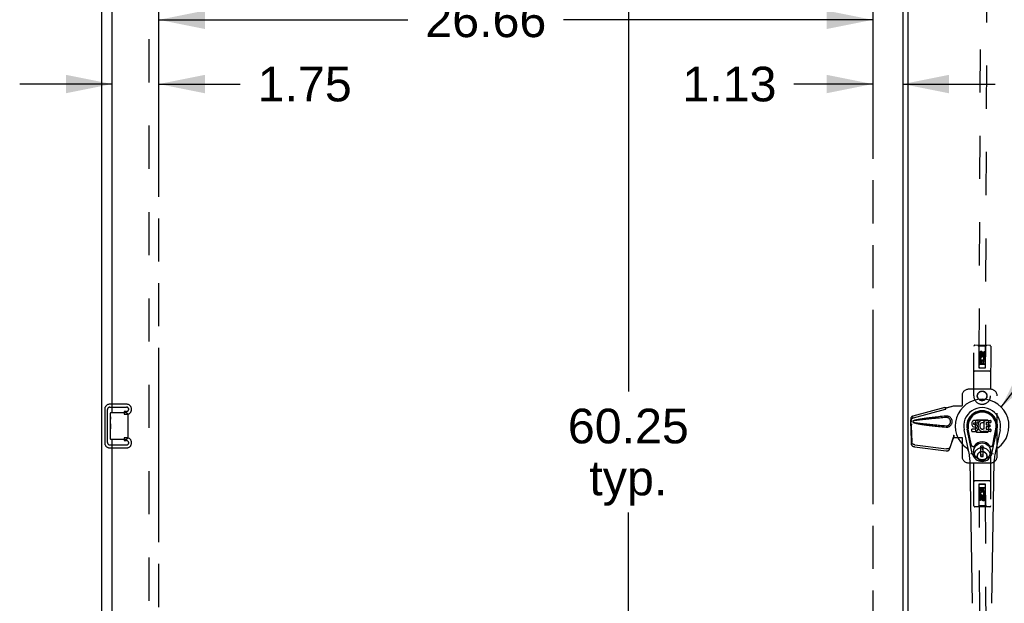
# Model space of a CAD drawing. Header units: inches. Extents: x 0 to 293, y 0 to 190.
# Tile 19 of 22: x 215 to 252, y 93 to 115. Entities that reach past the tile are written whole.
import ezdxf

# ---------------------------------------------------------------- set-up
doc = ezdxf.new("R2010")
doc.units = ezdxf.units.IN
doc.header["$LTSCALE"] = 16.117381
doc.header["$MEASUREMENT"] = 0
doc.linetypes.add('HIDDEN', pattern=[0.2, 0.1, -0.1])
doc.linetypes.add('PHANTOM', pattern=[0.8, 0.45, -0.05, 0.1, -0.05, 0.1, -0.05])
doc.layers.get('0').update_dxf_attribs({"linetype": 'CONTINUOUS'})
for name, color, linetype in [('02___PRT_ALL_AXES', 7, 'CONTINUOUS'), ('AVAILABLE_DOOR_SPACE', 7, 'CONTINUOUS'), ('DEFAULT_2', 8, 'HIDDEN'), ('DIMENSIONS', 7, 'CONTINUOUS')]:
    doc.layers.add(name, color=color, linetype=linetype)
doc.styles.get("Standard").update_dxf_attribs({"font": 'arial.ttf'})
doc.dimstyles.new('DIMSTYLE_1', dxfattribs={"dimtxt": 1.292838, "dimasz": 1.723784, "dimexe": 0.09, "dimexo": 0.07, "dimgap": 0.0375, "dimtad": 0, "dimtih": 1, "dimtoh": 1, "dimzin": 4, "dimdsep": 46, "dimtxsty": 'Standard', "dimblk": '_FILLED', "dimblk1": '_FILLED', "dimblk2": '_FILLED', "dimcen": 0.09, "dimazin": 1, "dimtfac": 1, "dimtdec": 3, "dimtofl": 0, "dimtmove": 0, "dimatfit": 3, "dimldrblk": '_FILLED', "dimfxl": 1, "dimtolj": 1, "dimtzin": 4, "dimarcsym": 0})
doc.dimstyles.get("Standard").update_dxf_attribs({"dimtxt": 1.465216, "dimasz": 1.723784, "dimexe": 0.09, "dimexo": 0.07, "dimgap": 0.09, "dimtad": 0, "dimtih": 1, "dimtoh": 1, "dimdec": 3, "dimzin": 4, "dimdsep": 46, "dimtxsty": 'Standard', "dimblk": '_FILLED', "dimblk1": '_FILLED', "dimblk2": '_FILLED', "dimcen": 0.09, "dimadec": 3, "dimazin": 1, "dimtp": 0.001, "dimtm": 0.001, "dimtfac": 1, "dimtdec": 3, "dimtofl": 0, "dimtmove": 0, "dimatfit": 3, "dimldrblk": '_FILLED', "dimfxl": 1, "dimtolj": 1, "dimtzin": 4, "dimarcsym": 0})

# ---------------------------------------------------------------- blocks, each defined once
blk = doc.blocks.new('_FILLED')
at = {"color": 0, "linetype": 'ByBlock'}
blk.add_solid([(0, 0), (-1, 0.2), (-1, -0.2)], dxfattribs=at)
blk = doc.blocks.new('*D15')
at = {"layer": 'DIMENSIONS', "color": 2, "linetype": 'Continuous'}
for p, q in [((218.475, 112.138), (215.028, 112.138)), ((220.225, 112.138), (223.265, 112.138))]:
    blk.add_line(p, q, dxfattribs=at)
at = {"layer": 'DIMENSIONS', "color": 2, "linetype": 'Continuous', "xscale": 1.7237841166, "yscale": 1.7237841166, "zscale": 1.7237841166}
blk.add_blockref('_FILLED', (218.475, 112.138), dxfattribs=at)
at = {"layer": 'DIMENSIONS', "color": 2, "linetype": 'Continuous', "xscale": 1.7237841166, "yscale": 1.7237841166, "zscale": 1.7237841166, "rotation": 180}
blk.add_blockref('_FILLED', (220.225, 112.138), dxfattribs=at)
at = {"layer": 'DIMENSIONS', "color": 2, "linetype": 'Continuous', "insert": (223.911, 112.784), "char_height": 1.2928, "width": 3.51325, "attachment_point": 1, "line_spacing_factor": 0.9}
blk.add_mtext('1.75', dxfattribs=at)
blk = doc.blocks.new('*D21')
at = {"layer": 'DIMENSIONS', "color": 2, "linetype": 'Continuous'}
for p, q in [((237.755, 129.499), (237.755, 100.667)), ((237.755, 69.249), (237.755, 96.142))]:
    blk.add_line(p, q, dxfattribs=at)
at = {"layer": 'DIMENSIONS', "color": 2, "linetype": 'Continuous', "xscale": 1.7237841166, "yscale": 1.7237841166, "zscale": 1.7237841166}
for p, rotation in [((237.755, 129.499), 90), ((237.755, 69.249), 270)]:
    blk.add_blockref('_FILLED', p, dxfattribs=dict(at, rotation=rotation))
at = {"layer": 'DIMENSIONS', "color": 2, "linetype": 'Continuous', "insert": (237.755, 100.021), "char_height": 1.2928, "width": 4.51772, "attachment_point": 2, "line_spacing_factor": 0.9}
blk.add_mtext('60.25\\Ptyp.', dxfattribs=at)
blk = doc.blocks.new('*D22')
at = {"layer": 'DIMENSIONS', "color": 2, "linetype": 'Continuous'}
for p, q in [((248.194, 117.959), (244.746, 117.959)), ((251.819, 117.959), (254.794, 117.959))]:
    blk.add_line(p, q, dxfattribs=at)
at = {"layer": 'DIMENSIONS', "color": 2, "linetype": 'Continuous', "xscale": 1.7237841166, "yscale": 1.7237841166, "zscale": 1.7237841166}
blk.add_blockref('_FILLED', (248.194, 117.959), dxfattribs=at)
at = {"layer": 'DIMENSIONS', "color": 2, "linetype": 'Continuous', "xscale": 1.7237841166, "yscale": 1.7237841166, "zscale": 1.7237841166, "rotation": 180}
blk.add_blockref('_FILLED', (251.819, 117.959), dxfattribs=at)
at = {"layer": 'DIMENSIONS', "color": 2, "linetype": 'Continuous', "insert": (255.44, 118.606), "char_height": 1.2928, "width": 3.51325, "attachment_point": 1, "line_spacing_factor": 0.9}
blk.add_mtext('3.63', dxfattribs=at)
blk = doc.blocks.new('*D23')
at = {"layer": 'DIMENSIONS', "color": 2, "linetype": 'Continuous'}
for p, q in [((246.881, 112.138), (243.933, 112.138)), ((248.006, 112.138), (251.454, 112.138))]:
    blk.add_line(p, q, dxfattribs=at)
at = {"layer": 'DIMENSIONS', "color": 2, "linetype": 'Continuous', "xscale": 1.7237841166, "yscale": 1.7237841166, "zscale": 1.7237841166}
blk.add_blockref('_FILLED', (246.881, 112.138), dxfattribs=at)
at = {"layer": 'DIMENSIONS', "color": 2, "linetype": 'Continuous', "xscale": 1.7237841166, "yscale": 1.7237841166, "zscale": 1.7237841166, "rotation": 180}
blk.add_blockref('_FILLED', (248.006, 112.138), dxfattribs=at)
at = {"layer": 'DIMENSIONS', "color": 2, "linetype": 'Continuous', "insert": (243.287, 112.784), "char_height": 1.2928, "width": 3.51325, "attachment_point": 3, "line_spacing_factor": 0.9}
blk.add_mtext('1.13', dxfattribs=at)
blk = doc.blocks.new('*D26')
at = {"layer": 'DIMENSIONS', "color": 2, "linetype": 'Continuous'}
for p, q in [((220.225, 114.535), (229.527, 114.535)), ((246.881, 114.535), (235.338, 114.535))]:
    blk.add_line(p, q, dxfattribs=at)
at = {"layer": 'DIMENSIONS', "color": 2, "linetype": 'Continuous', "xscale": 1.7237841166, "yscale": 1.7237841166, "zscale": 1.7237841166, "rotation": 180}
blk.add_blockref('_FILLED', (220.225, 114.535), dxfattribs=at)
at = {"layer": 'DIMENSIONS', "color": 2, "linetype": 'Continuous', "xscale": 1.7237841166, "yscale": 1.7237841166, "zscale": 1.7237841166}
blk.add_blockref('_FILLED', (246.881, 114.535), dxfattribs=at)
at = {"layer": 'DIMENSIONS', "color": 2, "linetype": 'Continuous', "insert": (232.433, 115.181), "char_height": 1.2928, "width": 4.51772, "attachment_point": 2, "line_spacing_factor": 0.9}
blk.add_mtext('26.66', dxfattribs=at)

msp = doc.modelspace()

# ---------------------------------------------------------------- linework, layer by layer
at = {"color": 3, "linetype": 'Continuous'}
for p, q in [((218.1, 61.478), (218.1, 133.27)), ((248.006, 129.6), (248.006, 69.149)), ((248.194, 129.465), (248.194, 69.283)), ((218.475, 99.874), (218.475, 125.124)), ((218.475, 73.624), (218.475, 98.874))]:
    msp.add_line(p, q, dxfattribs=at)
at = {"color": 7, "linetype": 'Continuous'}
for p, q in [((218.415, 99.714), (218.415, 99.859)), ((218.43, 99.874), (218.97, 99.874)), ((219.07, 99.774), (219.07, 98.974)), ((218.415, 99.456), (218.415, 99.49)), ((218.415, 99.259), (218.415, 99.29)), ((250.581, 99.489), (250.579, 99.465)), ((250.579, 99.465), (250.58, 99.441)), ((250.58, 99.441), (250.583, 99.418)), ((250.586, 99.512), (250.581, 99.489)), ((250.583, 99.418), (250.592, 99.395)), ((250.595, 99.535), (250.586, 99.512)), ((250.592, 99.395), (250.605, 99.375)), ((250.609, 99.554), (250.595, 99.535)), ((250.605, 99.375), (250.621, 99.358)), ((250.617, 99.562), (250.609, 99.554)), ((250.627, 99.569), (250.617, 99.562)), ((250.621, 99.358), (250.641, 99.345)), ((250.648, 99.578), (250.627, 99.569)), ((250.641, 99.345), (250.652, 99.341)), ((250.672, 99.586), (250.648, 99.578)), ((250.65, 99.468), (250.653, 99.483)), ((250.65, 99.453), (250.65, 99.468)), ((250.651, 99.446), (250.65, 99.453)), ((250.653, 99.439), (250.651, 99.446)), ((250.652, 99.341), (250.664, 99.339)), ((250.653, 99.483), (250.656, 99.49)), ((250.657, 99.433), (250.653, 99.439)), ((250.656, 99.49), (250.661, 99.495)), ((250.663, 99.428), (250.657, 99.433)), ((250.661, 99.495), (250.676, 99.499)), ((250.678, 99.424), (250.663, 99.428)), ((250.664, 99.339), (250.711, 99.338)), ((250.811, 99.586), (250.672, 99.586)), ((250.676, 99.499), (250.691, 99.5)), ((250.702, 99.425), (250.678, 99.424)), ((250.691, 99.5), (250.804, 99.5)), ((250.726, 99.424), (250.702, 99.425)), ((250.711, 99.338), (250.719, 99.337)), ((250.719, 99.337), (250.726, 99.335)), ((250.749, 99.419), (250.726, 99.424)), ((250.726, 99.335), (250.732, 99.33)), ((250.733, 99.269), (250.727, 99.264)), ((250.732, 99.33), (250.737, 99.324)), ((250.742, 99.281), (250.733, 99.269)), ((250.737, 99.324), (250.743, 99.311)), ((250.745, 99.288), (250.742, 99.281)), ((250.743, 99.311), (250.746, 99.296)), ((250.746, 99.296), (250.745, 99.288)), ((250.76, 99.414), (250.749, 99.419)), ((250.77, 99.407), (250.76, 99.414)), ((250.787, 99.39), (250.77, 99.407)), ((250.8, 99.37), (250.787, 99.39)), ((250.81, 99.348), (250.8, 99.37)), ((250.804, 99.5), (250.809, 99.501)), ((250.809, 99.501), (250.811, 99.506)), ((250.816, 99.325), (250.81, 99.348)), ((250.813, 99.543), (250.811, 99.586)), ((250.811, 99.506), (250.812, 99.519)), ((250.816, 99.422), (250.811, 99.377)), ((250.811, 99.377), (250.812, 99.355)), ((250.811, 99.254), (250.817, 99.277)), ((250.812, 99.519), (250.813, 99.543)), ((250.812, 99.355), (250.815, 99.333)), ((250.815, 99.333), (250.82, 99.311)), ((250.82, 99.444), (250.816, 99.422)), ((250.819, 99.301), (250.816, 99.325)), ((250.817, 99.277), (250.819, 99.301)), ((250.826, 99.465), (250.82, 99.444)), ((250.82, 99.311), (250.827, 99.29)), ((250.834, 99.486), (250.826, 99.465)), ((250.827, 99.29), (250.848, 99.251)), ((250.845, 99.505), (250.834, 99.486)), ((250.858, 99.523), (250.845, 99.505)), ((250.873, 99.54), (250.858, 99.523)), ((250.889, 99.555), (250.873, 99.54)), ((250.881, 99.393), (250.88, 99.366)), ((250.88, 99.366), (250.882, 99.353)), ((250.884, 99.42), (250.881, 99.393)), ((250.882, 99.353), (250.885, 99.34)), ((250.888, 99.432), (250.884, 99.42)), ((250.885, 99.34), (250.895, 99.315)), ((250.894, 99.444), (250.888, 99.432)), ((250.907, 99.568), (250.889, 99.555)), ((250.908, 99.467), (250.894, 99.444)), ((250.895, 99.315), (250.908, 99.292)), ((250.928, 99.577), (250.907, 99.568)), ((250.916, 99.478), (250.908, 99.467)), ((250.908, 99.292), (250.917, 99.282)), ((250.927, 99.485), (250.916, 99.478)), ((250.917, 99.282), (250.927, 99.273)), ((250.952, 99.496), (250.927, 99.485)), ((250.927, 99.273), (250.938, 99.266)), ((250.949, 99.582), (250.928, 99.577)), ((250.972, 99.584), (250.949, 99.582)), ((250.965, 99.499), (250.952, 99.496)), ((250.978, 99.499), (250.965, 99.499)), ((250.994, 99.584), (250.972, 99.584)), ((250.991, 99.496), (250.978, 99.499)), ((251.004, 99.491), (250.991, 99.496)), ((251.005, 99.582), (250.994, 99.584)), ((251.003, 99.264), (251.015, 99.27)), ((251.016, 99.579), (251.005, 99.582)), ((251.036, 99.562), (251.01, 99.493)), ((251.015, 99.27), (251.026, 99.277)), ((251.034, 99.567), (251.016, 99.579)), ((251.033, 99.276), (251.045, 99.259)), ((251.045, 99.259), (251.045, 99.584)), ((251.045, 99.584), (251.281, 99.584)), ((251.115, 99.496), (251.115, 99.428)), ((251.116, 99.337), (251.116, 99.26)), ((251.281, 99.5), (251.119, 99.5)), ((251.119, 99.424), (251.25, 99.424)), ((251.25, 99.342), (251.12, 99.342)), ((251.255, 99.42), (251.255, 99.346)), ((251.286, 99.579), (251.286, 99.505)), ((218.415, 98.889), (218.415, 99.029)), ((250.488, 98.305), (250.291, 99.231)), ((250.599, 98.352), (250.407, 99.255)), ((250.455, 99.029), (250.41, 99.256)), ((250.522, 98.882), (250.448, 99.263)), ((250.581, 99.179), (250.581, 99.254)), ((250.645, 99.259), (250.586, 99.259)), ((250.586, 99.174), (250.73, 99.174)), ((250.706, 99.259), (250.645, 99.259)), ((250.721, 99.261), (250.706, 99.259)), ((250.727, 99.264), (250.721, 99.261)), ((250.73, 99.174), (250.742, 99.176)), ((250.742, 99.176), (250.753, 99.18)), ((250.753, 99.18), (250.773, 99.194)), ((250.773, 99.194), (250.79, 99.211)), ((250.79, 99.211), (250.797, 99.221)), ((250.797, 99.221), (250.802, 99.231)), ((250.802, 99.231), (250.811, 99.254)), ((250.848, 99.251), (250.861, 99.232)), ((250.861, 99.232), (250.875, 99.216)), ((250.875, 99.216), (250.892, 99.201)), ((250.892, 99.201), (250.909, 99.187)), ((250.909, 99.187), (250.919, 99.182)), ((250.919, 99.182), (250.93, 99.178)), ((250.93, 99.178), (250.951, 99.173)), ((250.938, 99.266), (250.951, 99.261)), ((250.951, 99.261), (250.964, 99.259)), ((250.951, 99.173), (250.973, 99.17)), ((250.964, 99.259), (250.977, 99.258)), ((250.973, 99.17), (250.996, 99.173)), ((250.977, 99.258), (250.99, 99.26)), ((250.99, 99.26), (251.003, 99.264)), ((250.996, 99.173), (251.017, 99.18)), ((251.017, 99.18), (251.036, 99.192)), ((251.047, 99.192), (251.036, 99.192)), ((251.036, 99.192), (251.036, 99.192)), ((251.047, 99.179), (251.047, 99.192)), ((251.282, 99.174), (251.051, 99.174)), ((251.12, 99.255), (251.282, 99.255)), ((251.287, 99.251), (251.287, 99.179)), ((251.331, 98.352), (251.523, 99.255)), ((251.407, 98.882), (251.482, 99.263)), ((251.639, 99.231), (251.441, 98.305)), ((251.475, 99.029), (251.519, 99.256)), ((218.97, 98.874), (218.43, 98.874)), ((250.57, 98.657), (250.522, 98.882)), ((251.01, 98.617), (250.92, 98.617)), ((250.92, 98.243), (250.92, 98.617)), ((250.92, 98.577), (251.01, 98.577)), ((250.971, 98.577), (250.971, 98.499)), ((251.01, 98.243), (251.01, 98.617)), ((251.36, 98.657), (251.407, 98.882)), ((251.01, 98.282), (250.92, 98.282)), ((250.92, 98.243), (251.01, 98.243)), ((251.01, 98.499), (250.971, 98.499)), ((250.607, 92.759), (250.514, 98.079)), ((251.323, 92.759), (251.416, 98.079))]:
    msp.add_line(p, q, dxfattribs=at)
for points in [[(219.063, 99.811), (219.065, 99.805), (219.067, 99.799), (219.068, 99.793), (219.069, 99.787), (219.07, 99.781), (219.07, 99.774)], [(219.07, 98.974), (219.07, 98.968), (219.069, 98.962), (219.068, 98.956), (219.067, 98.95), (219.065, 98.944), (219.063, 98.938)], [(250.567, 98.321), (250.565, 98.327), (250.563, 98.333), (250.562, 98.338), (250.561, 98.344)], [(251.369, 98.344), (251.368, 98.338), (251.366, 98.333), (251.365, 98.327), (251.363, 98.321)]]:
    msp.add_lwpolyline(points, dxfattribs=at)
for radius in [0.317, 0.313]:
    msp.add_circle((250.965, 98.43), radius, dxfattribs=at)
for centre, radius, start, end in [((250.965, 99.374), 1.004, 305.5066, 234.4934), ((250.965, 99.374), 0.689, 347.9703, 192.0297), ((218.43, 99.859), 0.015, 90, 180), ((218.97, 99.774), 0.1, 21.1999, 90), ((250.965, 99.374), 0.571, 347.9703, 192.0297), ((250.965, 99.365), 0.527, 348.9402, 191.0594), ((251.006, 99.495), 0.00448, 246.1578, 339.0016), ((251.029, 99.274), 0.00448, 34.0893, 127.3444), ((251.032, 99.563), 0.00448, 339.0016, 51.8729), ((251.119, 99.496), 0.00448, 90, 180), ((251.119, 99.428), 0.00448, 180, 270), ((251.12, 99.337), 0.00448, 90, 180), ((251.25, 99.42), 0.00448, 0, 90), ((251.25, 99.346), 0.00448, 270, 360), ((251.281, 99.579), 0.00448, 0, 90), ((251.281, 99.505), 0.00448, 270, 360), ((218.97, 98.974), 0.1, 270, 338.7946), ((250.586, 99.254), 0.00448, 90, 180.0119), ((250.586, 99.179), 0.00483, 180, 270), ((251.051, 99.179), 0.00448, 180, 270), ((251.12, 99.26), 0.00448, 180, 270), ((251.282, 99.251), 0.00448, 0, 90), ((251.282, 99.179), 0.00448, 270, 360), ((218.43, 98.889), 0.015, 180, 270), ((250.267, 98.397), 0.197, 12.0297, 54.4934), ((250.628, 98.669), 0.0591, 192.0297, 324.5763), ((250.965, 98.43), 0.354, 35.4237, 144.5763), ((251.302, 98.669), 0.0591, 215.4237, 347.9703), ((251.662, 98.397), 0.197, 125.5066, 167.9703), ((249.333, 98.059), 1.181, 1, 12.0297), ((250.965, 98.43), 0.374, 192.0297, 347.9703), ((252.597, 98.059), 1.181, 167.9703, 179)]:
    msp.add_arc(centre, radius, start, end, dxfattribs=at)
msp.add_ellipse((250.965, 99.364), major_axis=(0, 0.565), ratio=0.999848, start_param=-1.76365, end_param=1.76365, dxfattribs=at)
at = {"layer": '02___PRT_ALL_AXES', "color": 8, "linetype": 'HIDDEN'}
for p, q in [((250.864, 101.997), (250.865, 102.09)), ((250.907, 101.997), (250.864, 101.997)), ((250.912, 101.865), (250.873, 101.848)), ((250.907, 102.09), (250.907, 101.997)), ((250.951, 102.061), (250.951, 102.089)), ((250.992, 102.103), (250.992, 102.057)), ((251.041, 101.84), (251.023, 101.853)), ((251.035, 102.06), (251.036, 102.153)), ((251.036, 102.153), (251.078, 102.153)), ((251.066, 101.844), (251.065, 101.84)), ((251.078, 102.153), (251.078, 102.06)), ((250.863, 101.685), (250.864, 101.841)), ((250.905, 101.685), (250.863, 101.685)), ((250.864, 101.841), (251.041, 101.84)), ((250.906, 101.798), (250.905, 101.685)), ((250.948, 101.798), (250.906, 101.798)), ((250.948, 101.706), (250.948, 101.798)), ((250.99, 101.706), (250.948, 101.706)), ((250.991, 101.798), (250.99, 101.706)), ((251.034, 101.798), (250.991, 101.798)), ((251.034, 101.684), (251.034, 101.798)), ((251.076, 101.684), (251.034, 101.684)), ((251.065, 101.84), (251.077, 101.84)), ((251.077, 101.84), (251.076, 101.684)), ((250.863, 97.064), (250.905, 97.064)), ((250.864, 96.908), (250.863, 97.064)), ((250.905, 97.064), (250.906, 96.951)), ((251.034, 97.065), (251.076, 97.065)), ((251.034, 96.951), (251.034, 97.065)), ((251.076, 97.065), (251.077, 96.909)), ((250.876, 96.908), (250.864, 96.908)), ((250.874, 96.904), (250.876, 96.908)), ((251.077, 96.909), (250.899, 96.908)), ((250.899, 96.908), (250.918, 96.895)), ((250.906, 96.951), (250.949, 96.951)), ((250.949, 97.043), (250.991, 97.043)), ((250.949, 96.951), (250.949, 97.043)), ((250.991, 97.043), (250.992, 96.951)), ((250.992, 96.951), (251.034, 96.951)), ((251.029, 96.884), (251.068, 96.901)), ((251.035, 96.752), (251.078, 96.752)), ((251.035, 96.66), (251.035, 96.752)), ((251.078, 96.752), (251.078, 96.66)), ((250.865, 96.595), (250.865, 96.688)), ((250.907, 96.595), (250.865, 96.595)), ((250.907, 96.688), (250.907, 96.595)), ((250.951, 96.646), (250.951, 96.692)), ((250.991, 96.688), (250.992, 96.66))]:
    msp.add_line(p, q, dxfattribs=at)
at = {"layer": '02___PRT_ALL_AXES', "color": 7, "linetype": 'Continuous'}
for p, q in [((218.415, 99.714), (218.415, 99.859)), ((218.415, 99.456), (218.415, 99.713)), ((218.421, 99.657), (218.415, 99.657)), ((218.415, 99.49), (218.422, 99.49)), ((218.415, 98.889), (218.415, 99.453)), ((218.417, 99.427), (218.415, 99.427)), ((218.415, 99.295), (218.421, 99.295)), ((218.422, 99.49), (218.422, 99.626)), ((218.415, 99.259), (218.422, 99.259)), ((218.415, 99.196), (218.422, 99.196)), ((218.415, 99.029), (218.422, 99.029)), ((218.422, 99.029), (218.422, 99.259))]:
    msp.add_line(p, q, dxfattribs=at)
for points in [[(218.415, 99.714), (218.415, 99.71), (218.416, 99.705), (218.416, 99.7), (218.418, 99.687)], [(218.418, 99.687), (218.419, 99.679), (218.42, 99.671), (218.42, 99.662)], [(218.42, 99.662), (218.421, 99.654), (218.422, 99.644), (218.422, 99.635), (218.422, 99.626)], [(218.415, 99.456), (218.415, 99.448), (218.416, 99.439), (218.417, 99.429)], [(218.417, 99.429), (218.419, 99.395), (218.42, 99.383), (218.421, 99.371), (218.422, 99.358), (218.422, 99.345), (218.422, 99.332), (218.422, 99.32), (218.422, 99.307), (218.421, 99.294), (218.42, 99.282), (218.419, 99.27)]]:
    msp.add_lwpolyline(points, dxfattribs=at)
at = {"layer": '02___PRT_ALL_AXES', "color": 8, "linetype": 'HIDDEN'}
for centre, radius in [((250.971, 102.047), 0.085), ((250.965, 100.499), 0.172), ((250.965, 98.249), 0.172), ((250.971, 96.702), 0.085)]:
    msp.add_circle(centre, radius, dxfattribs=at)
for centre, radius, start, end in [((250.971, 101.89), 0.107, 334.0335, 203.1726), ((250.929, 102.09), 0.0644, 12.0694, 179.8474), ((250.929, 102.089), 0.0219, 359.671, 179.7699), ((250.971, 101.89), 0.0639, 324.6594, 203.1725), ((251.014, 102.061), 0.0635, 179.7699, 359.7699), ((251.013, 102.061), 0.0219, 190.0769, 359.7699), ((250.97, 96.858), 0.107, 154.4937, 23.6328), ((250.928, 96.688), 0.0635, 0.2301, 180.2301), ((250.97, 96.858), 0.0639, 145.1196, 23.6327), ((250.929, 96.688), 0.0219, 10.5371, 180.2301), ((251.014, 96.66), 0.0644, 192.5296, 0.3076), ((251.014, 96.66), 0.0219, 180.1312, 0.2301)]:
    msp.add_arc(centre, radius, start, end, dxfattribs=at)
at = {"layer": '02___PRT_ALL_AXES', "color": 7, "linetype": 'Continuous'}
msp.add_ellipse((218.678, 99.29), major_axis=(0.263, 0), ratio=0.432808, start_param=3.141593, end_param=3.321581, dxfattribs=at)
at = {"layer": 'AVAILABLE_DOOR_SPACE', "color": 4, "linetype": 'PHANTOM'}
for p, q in [((220.225, 69.249), (220.225, 129.499)), ((246.881, 129.499), (246.881, 69.249))]:
    msp.add_line(p, q, dxfattribs=at)
at = {"layer": 'DEFAULT_2', "color": 8, "linetype": 'HIDDEN'}
for p, q in [((219.85, 129.926), (219.85, 68.822)), ((250.957, 129.547), (250.844, 101.545)), ((251.094, 101.544), (251.207, 129.546)), ((250.652, 100.5), (250.66, 102.358)), ((251.255, 102.385), (250.69, 102.388)), ((250.842, 102.357), (250.812, 102.387)), ((250.842, 102.357), (250.843, 101.547)), ((251.102, 102.356), (250.842, 102.357)), ((251.096, 101.546), (251.102, 102.356)), ((251.102, 102.356), (251.132, 102.386)), ((251.285, 102.355), (251.277, 100.498)), ((250.909, 102.083), (250.908, 102.01)), ((250.908, 102.01), (250.918, 102.016)), ((250.908, 102.01), (250.971, 101.974)), ((250.971, 102.118), (250.909, 102.083)), ((250.909, 102.083), (250.919, 102.077)), ((250.919, 102.077), (250.918, 102.016)), ((250.918, 102.016), (250.971, 101.986)), ((250.971, 102.107), (250.919, 102.077)), ((250.971, 102.118), (250.971, 102.107)), ((251.034, 102.082), (250.971, 102.118)), ((251.024, 102.076), (250.971, 102.107)), ((250.971, 101.986), (251.023, 102.016)), ((250.971, 101.974), (251.033, 102.01)), ((250.971, 101.974), (250.971, 101.986)), ((251.023, 102.016), (251.024, 102.076)), ((251.033, 102.01), (251.023, 102.016)), ((251.034, 102.082), (251.024, 102.076)), ((251.033, 102.01), (251.034, 102.082)), ((251.098, 101.796), (250.843, 101.797)), ((250.843, 101.547), (251.096, 101.546)), ((250.844, 101.548), (251.094, 101.547)), ((250.844, 101.545), (251.094, 101.544)), ((251.055, 101.671), (250.885, 101.672)), ((251.251, 101.42), (250.686, 101.423)), ((251.277, 100.749), (250.465, 100.749)), ((250.215, 100.499), (250.215, 100.146)), ((251.527, 98.249), (251.527, 100.499)), ((218.204, 100.007), (218.204, 98.742)), ((219.024, 100.187), (218.384, 100.187)), ((218.398, 100.083), (219.01, 100.083)), ((219.204, 99.992), (219.204, 100.007)), ((248.394, 99.757), (249.585, 100.077)), ((248.408, 99.686), (249.599, 100.006)), ((249.586, 100.073), (249.585, 100.077)), ((249.599, 100.006), (249.585, 100.077)), ((249.586, 100.073), (249.6, 100.002)), ((249.6, 100.002), (249.599, 100.006)), ((249.625, 100.056), (249.897, 100.129)), ((249.633, 100.056), (249.625, 100.056)), ((249.633, 100.056), (249.905, 100.129)), ((249.897, 100.129), (250.218, 100.129)), ((250.21, 100.129), (250.215, 100.146)), ((250.218, 100.129), (250.215, 100.146)), ((218.308, 98.756), (218.308, 99.993)), ((218.923, 99.916), (218.923, 99.812)), ((219.01, 99.916), (218.923, 99.916)), ((218.923, 99.812), (219.024, 99.812)), ((248.361, 99.744), (248.375, 99.673)), ((249.644, 99.748), (249.621, 99.747)), ((248.316, 99.388), (248.302, 99.317)), ((248.303, 99.327), (248.302, 99.317)), ((248.302, 99.317), (248.321, 98.702)), ((248.313, 99.404), (248.305, 99.348)), ((248.307, 99.578), (248.309, 99.6)), ((248.307, 99.377), (248.307, 99.578)), ((248.313, 99.578), (248.307, 99.578)), ((248.329, 99.458), (248.307, 99.377)), ((248.307, 99.377), (248.313, 99.377)), ((248.314, 99.577), (248.314, 99.576)), ((248.314, 99.576), (248.314, 99.575)), ((248.314, 99.575), (248.314, 99.572)), ((248.314, 99.572), (248.315, 99.56)), ((248.315, 99.56), (248.316, 99.542)), ((248.316, 99.542), (248.317, 99.531)), ((248.316, 99.388), (248.335, 98.773)), ((248.317, 99.531), (248.318, 99.521)), ((248.326, 99.552), (248.33, 99.565)), ((248.33, 99.565), (248.335, 99.583)), ((250.727, 99.576), (250.763, 99.612)), ((250.727, 99.173), (250.727, 99.576)), ((250.763, 99.612), (251.166, 99.612)), ((251.166, 99.612), (251.202, 99.576)), ((251.202, 99.576), (251.202, 99.173)), ((218.923, 98.937), (218.923, 98.833)), ((219.024, 98.937), (218.923, 98.937)), ((249.766, 98.579), (249.898, 98.963)), ((249.885, 98.892), (249.898, 98.963)), ((249.894, 98.958), (249.885, 98.892)), ((249.897, 99.037), (249.905, 99.037)), ((249.897, 99.037), (249.897, 99.027)), ((249.897, 99.037), (249.897, 98.949)), ((249.897, 99.027), (249.897, 98.997)), ((249.897, 98.949), (250.218, 98.949)), ((249.898, 98.978), (249.898, 98.973)), ((249.905, 99.037), (249.905, 98.949)), ((250.21, 98.949), (250.215, 98.933)), ((250.218, 98.949), (250.215, 98.933)), ((250.215, 98.933), (250.215, 98.249)), ((250.763, 99.137), (250.727, 99.173)), ((251.166, 99.137), (250.763, 99.137)), ((251.202, 99.173), (251.166, 99.137)), ((218.384, 98.562), (219.024, 98.562)), ((219.01, 98.666), (218.398, 98.666)), ((218.923, 98.833), (219.01, 98.833)), ((219.204, 98.742), (219.204, 98.757)), ((248.439, 98.603), (249.626, 98.45)), ((248.452, 98.674), (249.64, 98.521)), ((249.753, 98.508), (249.885, 98.892)), ((250.66, 96.391), (250.652, 98.248)), ((251.277, 98.251), (251.285, 96.393)), ((250.465, 97.999), (251.277, 97.999)), ((251.251, 97.328), (250.686, 97.326)), ((250.843, 97.202), (250.842, 96.392)), ((250.843, 97.202), (251.096, 97.203)), ((251.094, 97.204), (250.844, 97.203)), ((250.844, 97.203), (250.957, 69.202)), ((251.094, 97.201), (250.844, 97.2)), ((250.885, 97.077), (251.055, 97.077)), ((251.207, 69.203), (251.094, 97.204)), ((251.102, 96.393), (251.096, 97.203)), ((250.843, 96.952), (251.098, 96.953)), ((250.971, 96.775), (250.908, 96.738)), ((250.908, 96.738), (250.918, 96.733)), ((250.908, 96.738), (250.909, 96.666)), ((250.971, 96.763), (250.918, 96.733)), ((250.918, 96.733), (250.919, 96.672)), ((251.033, 96.739), (250.971, 96.775)), ((250.971, 96.775), (250.971, 96.763)), ((251.023, 96.733), (250.971, 96.763)), ((251.033, 96.739), (251.023, 96.733)), ((251.024, 96.672), (251.023, 96.733)), ((251.034, 96.667), (251.033, 96.739)), ((251.255, 96.363), (250.69, 96.361)), ((250.842, 96.392), (250.812, 96.362)), ((251.102, 96.393), (250.842, 96.392)), ((250.909, 96.666), (250.919, 96.672)), ((250.909, 96.666), (250.971, 96.63)), ((250.919, 96.672), (250.971, 96.642)), ((250.971, 96.642), (251.024, 96.672)), ((250.971, 96.63), (251.034, 96.667)), ((250.971, 96.63), (250.971, 96.642)), ((251.034, 96.667), (251.024, 96.672)), ((251.102, 96.393), (251.132, 96.363))]:
    msp.add_line(p, q, dxfattribs=at)
for points in [[(249.586, 100.073), (249.59, 100.071), (249.593, 100.069), (249.596, 100.068), (249.599, 100.066), (249.601, 100.065), (249.604, 100.065), (249.606, 100.064), (249.609, 100.063)], [(249.6, 100.002), (249.602, 100.004), (249.605, 100.005), (249.607, 100.007), (249.609, 100.01), (249.611, 100.012), (249.612, 100.015), (249.613, 100.018), (249.615, 100.02), (249.616, 100.023), (249.617, 100.027), (249.617, 100.03), (249.618, 100.034), (249.619, 100.037), (249.62, 100.041), (249.621, 100.045), (249.622, 100.049)], [(249.609, 100.063), (249.614, 100.062), (249.616, 100.062), (249.619, 100.061), (249.622, 100.06), (249.626, 100.059), (249.629, 100.058), (249.633, 100.056)], [(249.622, 100.049), (249.623, 100.053), (249.625, 100.056)], [(249.622, 100.049), (249.623, 100.051), (249.624, 100.053), (249.626, 100.055), (249.628, 100.056), (249.63, 100.056)], [(248.309, 99.6), (248.31, 99.607), (248.313, 99.615), (248.316, 99.623), (248.321, 99.631), (248.327, 99.639), (248.334, 99.647), (248.342, 99.654), (248.352, 99.661), (248.363, 99.667), (248.375, 99.673)], [(248.311, 99.636), (248.311, 99.651), (248.313, 99.667), (248.316, 99.682), (248.321, 99.696), (248.327, 99.709), (248.335, 99.72), (248.343, 99.729), (248.352, 99.737), (248.361, 99.744)], [(248.361, 99.744), (248.369, 99.748), (248.377, 99.751), (248.386, 99.754), (248.394, 99.757)], [(248.375, 99.673), (248.383, 99.677), (248.391, 99.68), (248.399, 99.683), (248.408, 99.686)], [(249.621, 99.747), (249.546, 99.74), (249.474, 99.733), (249.404, 99.725), (249.338, 99.718), (249.274, 99.711), (249.213, 99.705), (249.154, 99.698), (249.097, 99.692), (249.043, 99.685), (248.991, 99.679), (248.941, 99.673), (248.894, 99.667), (248.848, 99.661), (248.804, 99.654), (248.762, 99.648), (248.721, 99.642), (248.682, 99.636), (248.645, 99.63), (248.61, 99.624), (248.576, 99.618), (248.543, 99.612), (248.512, 99.605), (248.483, 99.598), (248.454, 99.591), (248.428, 99.583), (248.403, 99.574)], [(249.621, 99.694), (249.558, 99.689), (249.496, 99.683), (249.437, 99.678), (249.38, 99.673), (249.326, 99.669), (249.273, 99.664), (249.222, 99.66), (249.173, 99.655), (249.126, 99.651), (249.081, 99.647), (249.038, 99.643), (248.997, 99.639), (248.958, 99.635), (248.92, 99.631), (248.884, 99.628), (248.849, 99.624), (248.817, 99.621), (248.785, 99.618), (248.755, 99.614), (248.726, 99.611), (248.698, 99.608), (248.67, 99.605), (248.643, 99.602), (248.616, 99.598), (248.589, 99.595), (248.563, 99.591), (248.536, 99.588), (248.509, 99.584), (248.482, 99.579), (248.456, 99.575), (248.429, 99.569), (248.403, 99.564)], [(249.621, 99.331), (249.644, 99.33), (249.666, 99.332), (249.689, 99.336), (249.71, 99.342), (249.731, 99.351), (249.751, 99.363), (249.77, 99.376), (249.786, 99.391), (249.8, 99.406), (249.812, 99.423), (249.822, 99.439), (249.83, 99.456), (249.837, 99.472), (249.842, 99.489), (249.845, 99.506), (249.847, 99.523), (249.848, 99.539), (249.847, 99.556), (249.845, 99.573), (249.842, 99.59), (249.837, 99.606), (249.83, 99.623), (249.822, 99.64), (249.812, 99.656), (249.8, 99.672), (249.786, 99.688), (249.77, 99.703), (249.751, 99.716), (249.731, 99.727), (249.71, 99.736), (249.689, 99.743), (249.666, 99.747), (249.644, 99.748)], [(249.621, 99.385), (249.63, 99.384), (249.64, 99.384), (249.649, 99.385), (249.658, 99.386), (249.668, 99.388), (249.677, 99.391), (249.686, 99.394), (249.694, 99.397), (249.703, 99.401), (249.711, 99.406), (249.719, 99.411), (249.727, 99.417), (249.736, 99.424), (249.744, 99.432), (249.752, 99.441), (249.759, 99.452), (249.766, 99.462), (249.771, 99.474), (249.776, 99.485), (249.779, 99.496), (249.782, 99.507), (249.784, 99.518), (249.785, 99.528), (249.785, 99.539), (249.785, 99.549), (249.784, 99.559), (249.782, 99.57), (249.78, 99.581), (249.776, 99.592), (249.772, 99.603), (249.766, 99.615), (249.76, 99.626), (249.753, 99.636), (249.745, 99.645), (249.737, 99.653), (249.729, 99.661), (249.72, 99.667), (249.712, 99.672), (249.704, 99.677), (249.695, 99.681), (249.686, 99.685), (249.677, 99.688), (249.668, 99.69), (249.659, 99.692), (249.649, 99.694), (249.64, 99.694), (249.63, 99.694), (249.621, 99.694)], [(248.305, 99.348), (248.304, 99.342), (248.303, 99.327)], [(248.337, 99.458), (248.331, 99.439), (248.326, 99.419), (248.321, 99.4), (248.315, 99.382), (248.31, 99.365), (248.305, 99.348)], [(248.311, 99.636), (248.311, 99.631), (248.311, 99.623), (248.31, 99.615), (248.31, 99.609), (248.31, 99.603), (248.309, 99.6)], [(248.312, 99.617), (248.311, 99.634), (248.311, 99.636)], [(248.318, 99.521), (248.318, 99.537), (248.317, 99.553), (248.315, 99.569), (248.314, 99.585), (248.313, 99.601), (248.312, 99.617)], [(248.313, 99.578), (248.313, 99.578), (248.313, 99.578), (248.313, 99.577), (248.313, 99.577), (248.314, 99.577)], [(248.329, 99.458), (248.326, 99.449), (248.324, 99.439), (248.321, 99.43), (248.318, 99.421), (248.316, 99.412), (248.313, 99.404)], [(248.313, 99.404), (248.314, 99.401), (248.314, 99.398), (248.314, 99.396), (248.315, 99.393), (248.315, 99.39), (248.316, 99.388)], [(248.318, 99.521), (248.32, 99.527), (248.321, 99.534), (248.323, 99.54), (248.325, 99.546), (248.326, 99.552)], [(248.403, 99.574), (248.397, 99.571), (248.391, 99.567), (248.387, 99.563), (248.383, 99.557), (248.381, 99.552), (248.379, 99.546), (248.378, 99.54), (248.379, 99.533), (248.381, 99.527), (248.383, 99.522), (248.387, 99.516), (248.391, 99.511), (248.397, 99.508), (248.403, 99.504)], [(248.403, 99.564), (248.398, 99.562), (248.393, 99.559), (248.389, 99.556), (248.386, 99.552), (248.384, 99.548), (248.383, 99.544), (248.382, 99.539), (248.383, 99.535), (248.384, 99.53), (248.386, 99.526), (248.389, 99.523), (248.393, 99.519), (248.398, 99.517), (248.403, 99.515)], [(248.403, 99.515), (248.429, 99.509), (248.455, 99.504), (248.482, 99.499), (248.509, 99.495), (248.536, 99.491), (248.562, 99.487), (248.589, 99.484), (248.616, 99.48), (248.643, 99.477), (248.67, 99.474), (248.697, 99.471), (248.726, 99.468), (248.755, 99.464), (248.785, 99.461), (248.816, 99.458), (248.849, 99.454), (248.883, 99.451), (248.919, 99.447), (248.957, 99.444), (248.996, 99.44), (249.037, 99.436), (249.081, 99.432), (249.126, 99.428), (249.173, 99.424), (249.221, 99.419), (249.272, 99.415), (249.325, 99.41), (249.38, 99.405), (249.437, 99.4), (249.496, 99.395), (249.557, 99.39), (249.621, 99.385)], [(248.403, 99.504), (248.427, 99.496), (248.454, 99.488), (248.481, 99.481), (248.511, 99.474), (248.541, 99.467), (248.573, 99.461), (248.607, 99.455), (248.642, 99.449), (248.679, 99.443), (248.718, 99.437), (248.758, 99.431), (248.8, 99.425), (248.844, 99.419), (248.89, 99.413), (248.937, 99.406), (248.987, 99.4), (249.039, 99.394), (249.094, 99.388), (249.15, 99.381), (249.209, 99.374), (249.271, 99.368), (249.335, 99.361), (249.402, 99.354), (249.472, 99.346), (249.545, 99.339), (249.621, 99.331)], [(249.897, 99.009), (249.897, 99.001), (249.897, 98.989), (249.895, 98.974), (249.894, 98.958), (249.892, 98.941), (249.89, 98.93)], [(249.905, 99.037), (249.902, 99.017), (249.899, 98.997), (249.897, 98.977), (249.894, 98.958)], [(249.897, 98.997), (249.898, 98.987), (249.898, 98.978)], [(249.898, 98.973), (249.898, 98.97), (249.898, 98.968), (249.898, 98.965), (249.898, 98.963)], [(248.321, 98.702), (248.322, 98.69), (248.326, 98.679), (248.331, 98.668), (248.338, 98.657), (248.346, 98.647), (248.356, 98.638), (248.368, 98.629), (248.38, 98.621), (248.394, 98.615), (248.408, 98.609), (248.423, 98.605), (248.439, 98.603)], [(248.452, 98.674), (248.437, 98.676), (248.422, 98.68), (248.407, 98.686), (248.394, 98.692), (248.381, 98.7), (248.37, 98.709), (248.36, 98.718), (248.351, 98.728), (248.344, 98.739), (248.339, 98.75), (248.336, 98.761), (248.335, 98.773)], [(249.766, 98.579), (249.762, 98.569), (249.757, 98.56), (249.749, 98.552), (249.741, 98.544), (249.731, 98.538), (249.72, 98.532), (249.708, 98.527), (249.695, 98.524), (249.682, 98.521), (249.668, 98.52), (249.654, 98.52), (249.64, 98.521)], [(249.626, 98.45), (249.64, 98.449), (249.655, 98.449), (249.668, 98.45), (249.682, 98.453), (249.695, 98.456), (249.706, 98.461), (249.717, 98.467), (249.727, 98.473), (249.736, 98.481), (249.743, 98.489), (249.749, 98.498), (249.753, 98.508)]]:
    msp.add_lwpolyline(points, dxfattribs=at)
for centre, radius in [((250.971, 102.047), 0.0845), ((250.965, 100.499), 0.18), ((250.965, 98.25), 0.18), ((250.971, 96.702), 0.0845)]:
    msp.add_circle(centre, radius, dxfattribs=at)
for centre, radius, start, end in [((250.69, 102.358), 0.03, 89.7699, 179.7699), ((251.255, 102.355), 0.03, 359.7699, 89.7699), ((250.884, 101.632), 0.04, 89.7699, 179.7699), ((250.884, 101.587), 0.04, 179.7699, 269.7699), ((251.054, 101.586), 0.04, 269.7699, 359.7699), ((251.054, 101.631), 0.04, 359.7699, 89.7699), ((250.686, 101.453), 0.03, 179.7699, 269.7699), ((251.251, 101.45), 0.03, 269.7699, 359.7699), ((250.465, 100.499), 0.25, 90, 180), ((251.277, 100.499), 0.25, 0, 90), ((250.965, 100.499), 0.312, 179.7699, 359.7699), ((218.384, 100.007), 0.18, 90, 180), ((218.398, 99.993), 0.09, 90, 180), ((219.01, 99.993), 0.09, 4.1416, 90), ((219.024, 100.007), 0.18, 0, 90), ((219.01, 100.006), 0.09, 270, 355.8584), ((219.024, 99.992), 0.18, 270, 360), ((219.024, 98.757), 0.18, 0, 90), ((218.384, 98.742), 0.18, 180, 270), ((218.398, 98.756), 0.09, 180, 270), ((219.01, 98.743), 0.09, 4.1416, 90), ((219.01, 98.756), 0.09, 270, 355.8584), ((219.024, 98.742), 0.18, 270, 360), ((250.965, 98.25), 0.312, 0.2301, 180.2301), ((250.465, 98.249), 0.25, 180, 270), ((251.277, 98.249), 0.25, 270, 360), ((250.686, 97.296), 0.03, 90.2301, 180.2301), ((250.884, 97.162), 0.04, 90.2301, 180.2301), ((250.884, 97.117), 0.04, 180.2301, 270.2301), ((251.054, 97.162), 0.04, 0.2301, 90.2301), ((251.054, 97.117), 0.04, 270.2301, 0.2301), ((251.251, 97.298), 0.03, 0.2301, 90.2301), ((250.69, 96.391), 0.03, 180.2301, 270.2301), ((251.255, 96.393), 0.03, 270.2301, 0.2301)]:
    msp.add_arc(centre, radius, start, end, dxfattribs=at)
msp.add_ellipse((248.333, 99.451), major_axis=(0.02, 0.0746), ratio=0.018459, start_param=-3.136658, end_param=-1.565862, dxfattribs=at)

# ---------------------------------------------------------------- dimensions: what is measured, and where the dimension line sits
at = {"layer": 'DIMENSIONS', "color": 2, "linetype": 'Continuous'}
dim = msp.add_linear_dim(base=(218.475, 112.138), p1=(220.225, 129.499), p2=(218.475, 101.082), angle=180, dimstyle='DIMSTYLE_1', dxfattribs=at)
dim.commit()
dim.dimension.update_dxf_attribs({"geometry": '*D15', "text_midpoint": (225.729, 112.131), "dimtype": 160})
dim = msp.add_linear_dim(base=(237.755, 129.499), p1=(220.225, 69.249), p2=(220.225, 129.499), angle=90, text='<>\\Ptyp.', dimstyle='DIMSTYLE_1', dxfattribs=at)
dim.commit()
dim.dimension.update_dxf_attribs({"geometry": '*D21', "text_midpoint": (237.755, 98.405), "dimtype": 160})
for base, p1, p2, picture, middle in [((246.881, 114.535), (220.225, 69.249), (246.881, 129.499), '*D26', (232.416, 114.528)), ((251.818881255, 117.959247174), (248.193881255, 129.233378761), (251.818881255, 100.249357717), '*D22', (257.194896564, 117.952036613)), ((248.006381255, 112.137997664), (246.881381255, 69.249357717), (248.006381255, 69.515336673), '*D23', (241.586298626, 112.130787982))]:
    dim = msp.add_linear_dim(base=base, p1=p1, p2=p2, dimstyle='DIMSTYLE_1', dxfattribs=at)
    dim.commit()
    dim.dimension.update_dxf_attribs({"geometry": picture, "text_midpoint": middle, "dimtype": 160})

# ---------------------------------------------------------------- leaders
at = {"layer": 'DIMENSIONS', "color": 2, "linetype": 'Continuous', "annotation_type": 0, "has_hookline": 1, "hookline_direction": 1, "text_width": 10.294}
msp.add_leader([(251.682, 100.077), (254.146, 103.296), (255.408, 103.296)], dimstyle='Standard', override={"dimtad": 0}, dxfattribs=at)

doc.saveas('drawing.dxf')
